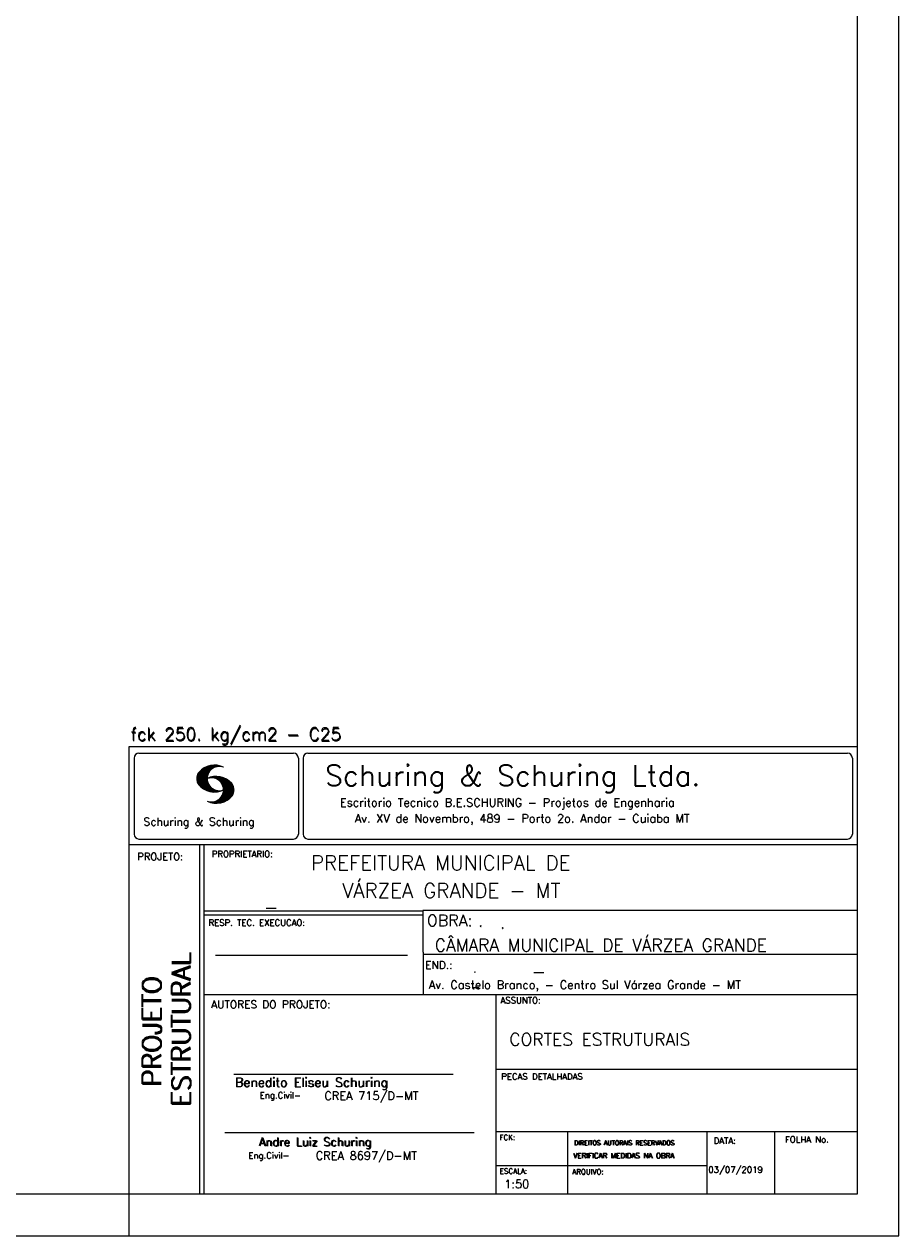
# Model space of a CAD drawing. Extents: x 0 to 84.1, y 0 to 59.4.
# Tile 5 of 6: x 63.1 to 84.1, y 0 to 29.1. Entities that reach past the tile are written whole.
import ezdxf

# ---------------------------------------------------------------- set-up
doc = ezdxf.new("R2010")
doc.units = 0
doc.layers.add('1', color=1, linetype='CONTINUOUS')
doc.layers.add('2', color=2, linetype='CONTINUOUS')
doc.styles.get("Standard").update_dxf_attribs({"font": 'ROMANS.SHX'})

msp = doc.modelspace()

# ---------------------------------------------------------------- linework, layer by layer
at = {"layer": '2', "linetype": 'CONTINUOUS'}
for p, q in [((84.100006, 0), (84.100006, 59.400002)), ((65.600006, 11.755142), (83.100006, 11.755135)), ((65.600006, 1), (65.600006, 11.755142)), ((65.715988, 11.477417), (65.715988, 9.648308)), ((65.832489, 11.593918), (69.548996, 11.593918)), ((69.665497, 11.477417), (69.665497, 9.648308)), ((69.778748, 11.477417), (69.778748, 9.648308)), ((69.895248, 11.593918), (82.867508, 11.593918)), ((82.984009, 11.477417), (82.984009, 9.648308)), ((67.221771, 10.985771), (67.52832, 11.29232)), ((67.222122, 10.971992), (67.545929, 11.295792)), ((67.222168, 11.000305), (67.508011, 11.286148)), ((67.222488, 10.958214), (67.56427, 11.300003)), ((67.224365, 11.016647), (67.488403, 11.280685)), ((67.224472, 10.94606), (67.581131, 11.302727)), ((67.226578, 11.03299), (67.465408, 11.271812)), ((67.2267, 10.934158), (67.596313, 11.303772)), ((67.228943, 10.922256), (67.612335, 11.305649)), ((67.232178, 10.911354), (67.626831, 11.306015)), ((67.232437, 11.052986), (67.439468, 11.26001)), ((67.235916, 10.900948), (67.642014, 11.307053)), ((67.239258, 11.073952), (67.410522, 11.245209)), ((67.239655, 10.890556), (67.656281, 11.307182)), ((67.243561, 10.880333), (67.66925, 11.306015)), ((67.248611, 10.871239), (67.520584, 11.143219)), ((67.252747, 11.10157), (67.374313, 11.223145)), ((67.253647, 10.862129), (67.502121, 11.110611)), ((67.258682, 10.853035), (67.491592, 11.085945)), ((67.264267, 10.84449), (67.483597, 11.06382)), ((67.608673, 11.2313), (67.68306, 11.305702)), ((67.638062, 11.246552), (67.69574, 11.30423)), ((67.662872, 11.257233), (67.708405, 11.302757)), ((67.681976, 11.262199), (67.721237, 11.30146)), ((67.702469, 11.268562), (67.733063, 11.299149)), ((67.718491, 11.270424), (67.744904, 11.296837)), ((67.734482, 11.272285), (67.757004, 11.294807)), ((67.750473, 11.274147), (67.768555, 11.292221)), ((67.270782, 10.836868), (67.47966, 11.045746)), ((67.277298, 10.829247), (67.475876, 11.027817)), ((67.283813, 10.821625), (67.474167, 11.011971)), ((67.290558, 10.814232), (67.473114, 10.99678)), ((67.296936, 10.807419), (67.470306, 10.980797)), ((67.304733, 10.800133), (67.473206, 10.968597)), ((67.311829, 10.793083), (67.474121, 10.955383)), ((67.319168, 10.786293), (67.475159, 10.942276)), ((67.326828, 10.779808), (67.477615, 10.930595)), ((67.334488, 10.773323), (67.480087, 10.918922)), ((67.342133, 10.766846), (67.482544, 10.907249)), ((67.350098, 10.760674), (67.485901, 10.896469)), ((67.358337, 10.754768), (67.489655, 10.886078)), ((67.366577, 10.748863), (67.493408, 10.875694)), ((67.374802, 10.742966), (67.497208, 10.865356)), ((67.383392, 10.737427), (67.502075, 10.856102)), ((67.392227, 10.732109), (67.506958, 10.84684)), ((67.401062, 10.726807), (67.511841, 10.837578)), ((67.409882, 10.721497), (67.516922, 10.828537)), ((67.419189, 10.71666), (67.522842, 10.820305)), ((67.428635, 10.711967), (67.528748, 10.812088)), ((67.43808, 10.707275), (67.534668, 10.803864)), ((67.44754, 10.702599), (67.540802, 10.79586)), ((67.457642, 10.698563), (67.547699, 10.78862)), ((67.467743, 10.694519), (67.554611, 10.781387)), ((67.477829, 10.690483), (67.561508, 10.774155)), ((67.531494, 10.998619), (67.546158, 11.013283)), ((67.548691, 11.001663), (67.565323, 11.018303)), ((67.563156, 11.001991), (67.584885, 11.023735)), ((67.577606, 11.002319), (67.601898, 11.026611)), ((67.592072, 11.002647), (67.619476, 11.030045)), ((67.604584, 11.001007), (67.635239, 11.03167)), ((67.617233, 10.999535), (67.651505, 11.033806)), ((67.62999, 10.998154), (67.666199, 11.034363)), ((67.64122, 10.995239), (67.680893, 11.03492)), ((67.652435, 10.992317), (67.695602, 11.035484)), ((67.664337, 10.990074), (67.708984, 11.034729)), ((67.671295, 10.38913), (68.095734, 10.813568)), ((67.674881, 10.986488), (67.72316, 11.034767)), ((67.684326, 10.981789), (67.736191, 11.033653)), ((67.685135, 10.388832), (68.100952, 10.804665)), ((67.694321, 10.977654), (67.748459, 11.031792)), ((67.698959, 10.388527), (68.104996, 10.794571)), ((67.704605, 10.973801), (67.761597, 11.0308)), ((67.713776, 10.389206), (68.107529, 10.782967)), ((67.71431, 10.969368), (67.773758, 11.028824)), ((67.722412, 10.963333), (67.785233, 11.026146)), ((67.728806, 10.390091), (68.110825, 10.77211)), ((67.732498, 10.959282), (67.797607, 11.024391)), ((67.740387, 10.953033), (67.808838, 11.021484)), ((67.749115, 10.947632), (67.819702, 11.018219)), ((67.756165, 10.940536), (67.830765, 11.015137)), ((67.765198, 10.93544), (67.841873, 11.012115)), ((67.77211, 10.928207), (67.852234, 11.008339)), ((67.779831, 10.921783), (67.86261, 11.004555)), ((67.785919, 10.913734), (67.873306, 11.001122)), ((67.794006, 10.907692), (67.883316, 10.997002)), ((67.799911, 10.899467), (67.892731, 10.992279)), ((67.806625, 10.892029), (67.902451, 10.987854)), ((67.811752, 10.883018), (67.912231, 10.983505)), ((67.817657, 10.874802), (67.921875, 10.979012)), ((67.822357, 10.554344), (68.091095, 10.823074)), ((67.823761, 10.866768), (67.930435, 10.973442)), ((67.829498, 10.858353), (67.940002, 10.968857)), ((67.833527, 10.848244), (67.948654, 10.963379)), ((67.838394, 10.838989), (67.957047, 10.957634)), ((67.840729, 10.586838), (68.086777, 10.832893)), ((67.843323, 10.829773), (67.965561, 10.952019)), ((67.848358, 10.817596), (67.975677, 10.944923)), ((67.848709, 10.608963), (68.081818, 10.842072)), ((67.852341, 10.806755), (67.985031, 10.939453)), ((67.856201, 10.794724), (67.99379, 10.932312)), ((67.856934, 10.63131), (68.075089, 10.849472)), ((67.859863, 10.781189), (68.003067, 10.924393)), ((67.860703, 10.649239), (68.070358, 10.858894)), ((67.862656, 10.768639), (68.011749, 10.91774)), ((67.865173, 10.667847), (68.063507, 10.866165)), ((67.865234, 10.753647), (68.02092, 10.90934)), ((67.866241, 10.683037), (68.057556, 10.874352)), ((67.866318, 10.73967), (68.029205, 10.90255)), ((67.867294, 10.698235), (68.049774, 10.880722)), ((67.867905, 10.725861), (68.036682, 10.894646)), ((67.868118, 10.711845), (68.043793, 10.887527)), ((67.488205, 10.686714), (67.568588, 10.767105)), ((67.499008, 10.683372), (67.576477, 10.760849)), ((67.509796, 10.680031), (67.584366, 10.754601)), ((67.520599, 10.676697), (67.592255, 10.74836)), ((67.532074, 10.674026), (67.600327, 10.742287)), ((67.543625, 10.671448), (67.609238, 10.737053)), ((67.555176, 10.668869), (67.618134, 10.731819)), ((67.5672, 10.666748), (67.627045, 10.726585)), ((67.579605, 10.665009), (67.636261, 10.721664)), ((67.591995, 10.663277), (67.646255, 10.717522)), ((67.604782, 10.661919), (67.65625, 10.713379)), ((67.618134, 10.66114), (67.666229, 10.709244)), ((67.6315, 10.660355), (67.67691, 10.705772)), ((67.645309, 10.660042), (67.688126, 10.70285)), ((67.65976, 10.660355), (67.699341, 10.699936)), ((67.67421, 10.660667), (67.710678, 10.697136)), ((67.690598, 10.661674), (67.723846, 10.694931)), ((67.70816, 10.663521), (67.737625, 10.692986)), ((67.725296, 10.665939), (67.750778, 10.691422)), ((67.741867, 10.668861), (67.765747, 10.692741)), ((67.744095, 10.391251), (68.114105, 10.761261)), ((67.760269, 10.672806), (67.780136, 10.69268)), ((67.760544, 10.393555), (68.11557, 10.748596)), ((67.776978, 10.395859), (68.117249, 10.736137)), ((67.780106, 10.677895), (67.794464, 10.692261)), ((67.794464, 10.692261), (67.796539, 10.694336)), ((67.794861, 10.399597), (68.118942, 10.723679)), ((67.798126, 10.683296), (67.810562, 10.69574)), ((67.813049, 10.403664), (68.118515, 10.709122)), ((67.817169, 10.689835), (67.825378, 10.698044)), ((67.832825, 10.409302), (68.118134, 10.694611)), ((67.833084, 10.695976), (67.839569, 10.702461)), ((67.853302, 10.415634), (68.117767, 10.680092)), ((67.876404, 10.424599), (68.113495, 10.66169)), ((67.901276, 10.435333), (68.110229, 10.644287)), ((67.929581, 10.449501), (68.101624, 10.621544)), ((67.966125, 10.471909), (68.08902, 10.594803)), ((68.045029, 10.536674), (68.057724, 10.54937)), ((67.550323, 10.409546), (67.562592, 10.421799)), ((67.561462, 10.40654), (67.576416, 10.421486)), ((67.572601, 10.403542), (67.590225, 10.421173)), ((67.583755, 10.400551), (67.606155, 10.422958)), ((67.595673, 10.398346), (67.622162, 10.424828)), ((67.607605, 10.396141), (67.639587, 10.428116)), ((67.619553, 10.393929), (67.658707, 10.43309)), ((67.632141, 10.392387), (67.679932, 10.440178)), ((67.644958, 10.391075), (67.704071, 10.450188)), ((67.657776, 10.389755), (67.737152, 10.469131)), ((65.600006, 9.399994), (83.100006, 9.399994)), ((65.832489, 9.531807), (69.548996, 9.531807)), ((67.300385, 5.799995), (67.300385, 9.399994)), ((67.400391, 5.799995), (67.400391, 9.399994)), ((69.895248, 9.531807), (82.867508, 9.531807)), ((83.100006, 9.399994), (83.100006, 1)), ((72.668579, 7.799995), (67.400391, 7.799995)), ((72.668579, 7.699995), (67.400391, 7.699995)), ((83.100006, 7.814748), (72.656072, 7.814748)), ((72.668579, 6.816429), (72.668579, 7.814748)), ((67.670311, 6.739054), (72.288887, 6.739054)), ((72.668579, 6.816429), (72.668579, 5.799995)), ((72.668579, 6.7647), (83.100006, 6.764707)), ((67.300385, 1), (67.300385, 5.799995)), ((67.400391, 1), (67.400391, 5.799995)), ((67.400391, 5.799995), (83.100006, 5.799995)), ((74.420959, 4.799995), (74.420959, 5.799995)), ((74.420959, 1), (74.420959, 4.799995)), ((68.11142, 3.880456), (73.389854, 3.880456)), ((74.420958, 4.005768), (83.100005, 4.005775)), ((67.897606, 2.480272), (73.894493, 2.480272)), ((74.420959, 2.505768), (83.100006, 2.505775)), ((76.14679, 1), (76.14679, 2.505775)), ((79.496475, 1), (79.496475, 2.505775)), ((81.120974, 1), (81.120974, 2.505774)), ((74.420959, 1.691734), (79.496475, 1.691742)), ((65.600006, 0), (65.600006, 1)), ((83.100006, 1), (65.600006, 1)), ((0, 0), (84.100006, 0))]:
    msp.add_line(p, q, dxfattribs=at)
msp.add_lwpolyline([(83.100006, 1), (2.5, 1), (2.5, 58.400002), (83.100006, 58.400002), (83.100006, 1)], dxfattribs=at)
for centre, radius, start, end in [((65.832489, 11.477417), 0.116502, 90, 180), ((69.548996, 11.477417), 0.116502, 0, 90), ((69.895248, 11.477417), 0.116502, 90, 180), ((82.867508, 11.477417), 0.116502, 0, 90), ((67.465149, 10.982269), 0.243989, 140.229431, 231.895096), ((67.648087, 10.815277), 0.491555, 63.393265, 138.909058), ((67.763229, 10.98333), 0.291044, 68.851509, 291.148499), ((67.648087, 11.15139), 0.491555, 218.229782, 296.60672), ((67.692337, 10.543831), 0.491555, 41.090942, 116.606735), ((67.577194, 10.711891), 0.291044, 248.851501, 111.148491), ((67.875275, 10.710823), 0.243989, 308.104889, 39.770576), ((67.692337, 10.879951), 0.491555, 243.393265, 321.770233), ((65.832489, 9.648308), 0.116502, 180, 270), ((69.548996, 9.648308), 0.116502, 270, 0), ((69.895248, 9.648308), 0.116502, 180, 270), ((82.867508, 9.648308), 0.116502, 270, 0)]:
    msp.add_arc(centre, radius, start, end, dxfattribs=at)

# ---------------------------------------------------------------- texts
at = {"layer": '1', "linetype": 'CONTINUOUS'}
for s, height, p in [('PREFEITURA MUNICIPAL DE', 0.35, (69.967754, 8.785075)), ('VÁRZEA GRANDE - MT', 0.35, (70.716987, 8.118506)), ('_', 0.35, (68.88924, 7.899706)), ('.', 0.3, (73.984333, 7.423969)), ('.', 0.35, (74.501919, 7.371094)), ('CÂMARA MUNICIPAL DE VÁRZEA GRANDE', 0.3, (72.946369, 6.831837)), ('Av. Castelo Branco, - Centro Sul Várzea Grande - MT', 0.2, (72.803273, 5.930193)), ('.', 0.2, (73.86333, 6.322955)), ('_', 0.35, (75.330094, 6.362007)), ('_', 0.2, (73.86333, 5.982955)), ('CORTES ESTRUTURAIS ', 0.3, (74.737424, 4.567268)), ('03/07/2019', 0.15, (79.520414, 1.512631))]:
    msp.add_text(s, height=height, dxfattribs=at).set_placement(p)
at = {"layer": '2', "linetype": 'CONTINUOUS'}
for s, height, p in [('fck 250. kg/cm2 - C25', 0.3, (65.628578, 11.907463)), ('fck 250. kg/cm2 - C25', 0.3, (65.641754, 11.880586)), ('Schuring & Schuring Ltda.', 0.5, (70.306839, 10.806786)), ('Escritorio Tecnico B.E.SCHURING - Projetos de Engenharia', 0.2, (70.664673, 10.308487)), ('Schuring & Schuring', 0.19, (65.944336, 9.851486)), ('Av. XV de Novembro, 489 - Porto 2o. Andar - Cuiaba MT', 0.2, (71.023193, 9.925888)), ('PROJETO:', 0.175, (65.793152, 9.02159)), ('PROPRIETARIO:', 0.15, (67.584534, 9.097366)), ('RESP. TEC. EXECUCAO:', 0.15, (67.506004, 7.444514)), ('OBRA:', 0.278755, (72.755102, 7.434759)), ('END.:', 0.185837, (72.717902, 6.410233)), ('AUTORES DO PROJETO:', 0.185837, (67.572014, 5.463953)), ('ASSUNTO:', 0.15, (74.525462, 5.581304)), ('Benedito Eliseu Schuring', 0.22, (68.138321, 3.577287)), ('Benedito Eliseu Schuring', 0.22, (68.149795, 3.577287)), ('PECAS DETALHADAS', 0.15, (74.54287, 3.751117)), ('Eng.Civil-', 0.15, (68.737209, 3.298847)), ('CREA 715/D-MT', 0.2, (70.290742, 3.262761)), ('Andre Luiz Schuring', 0.2, (68.716738, 2.158081)), ('Andre Luiz Schuring', 0.2, (68.734296, 2.149201)), ('FCK:', 0.125, (74.500763, 2.299423)), ('DATA:', 0.15, (79.648044, 2.2071)), ('FOLHA No.', 0.15, (81.365514, 2.23814)), ('CREA 8697/D-MT', 0.2, (70.08334, 1.825346)), ('DIREITOS AUTORAIS RESERVADOS', 0.11, (76.294724, 2.176125)), ('DIREITOS AUTORAIS RESERVADOS', 0.11, (76.303696, 2.176125)), ('Eng.Civil-', 0.15, (68.462773, 1.853248)), ('VERIFICAR MEDIDAS NA OBRA', 0.125, (76.271484, 1.861862)), ('VERIFICAR MEDIDAS NA OBRA', 0.125, (76.280457, 1.861862)), ('ESCALA:', 0.125, (74.507034, 1.490738)), ('ARQUIVO:', 0.125, (76.249054, 1.475601)), ('1:50', 0.2, (74.617035, 1.144112))]:
    msp.add_text(s, height=height, dxfattribs=at).set_placement(p)
for s, p in [('ESTRUTURAL', (67.07373, 3.12536)), ('ESTRUTURAL', (67.07373, 3.094507)), ('PROJETO', (66.369095, 3.606125)), ('PROJETO', (66.369095, 3.575272))]:
    msp.add_text(s, height=0.45, rotation=90, dxfattribs=at).set_placement(p)

doc.saveas('drawing.dxf')
